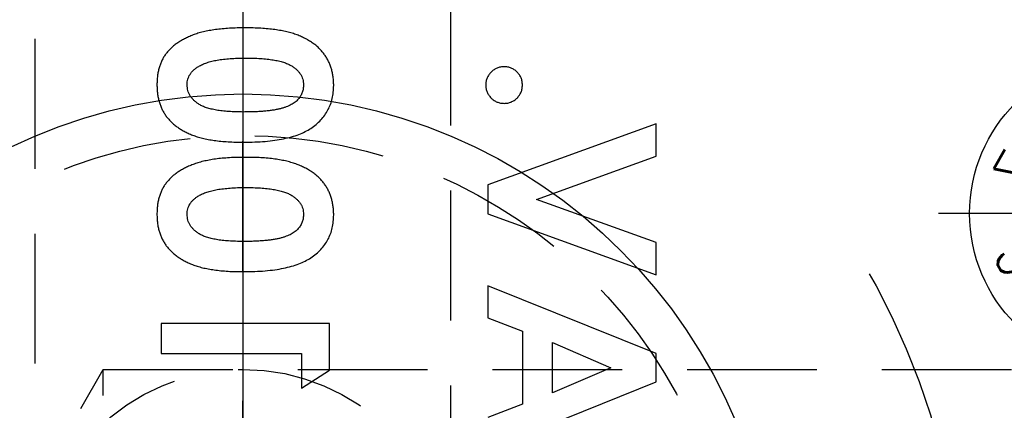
# Model space of a CAD drawing. Extents: x 2651 to 7771, y -1163 to 1075.
# Tile 198 of 256: x 4228 to 4247, y 260 to 267. Entities that reach past the tile are written whole.
import ezdxf
from ezdxf.enums import TextEntityAlignment as Align

# ---------------------------------------------------------------- set-up
doc = ezdxf.new("R2010")
doc.units = 0
doc.header["$LTSCALE"] = 10
for name, pattern in [('CENTER', [2, 1.25, -0.25, 0.25, -0.25]), ('CNSCEN', [17, 15, -1, 0, -1]), ('CNSHID', [4, 3, -1]), ('HIDDEN', [0.375, 0.25, -0.125])]:
    doc.linetypes.add(name, pattern=pattern)
doc.layers.get('0').update_dxf_attribs({"linetype": 'CONTINUOUS'})
doc.layers.get('Defpoints').update_dxf_attribs({"linetype": 'CONTINUOUS'})
for name, color, linetype in [('1', 7, 'CONTINUOUS'), ('CEN', 1, 'CENTER'), ('COOL', 150, 'HIDDEN'), ('DIM', 3, 'CONTINUOUS'), ('WL1-HL', 4, 'CNSHID'), ('WOR1-CL', 1, 'CNSCEN')]:
    doc.layers.add(name, color=color, linetype=linetype)
doc.styles.add('S1', font='TXT.shx')
doc.styles.get("Standard").update_dxf_attribs({"font": 'romans.shx'})
doc.dimstyles.new('MM& INCH5', dxfattribs={"dimtxt": 5, "dimasz": 2.5, "dimexe": 1, "dimexo": 0.5, "dimtad": 0, "dimrnd": 1.38778e-17, "dimzin": 9, "dimdsep": 46, "dimtxsty": 'Standard', "dimblk": 'CLOSED', "dimcen": 0, "dimclrd": 3, "dimclre": 3, "dimclrt": 3, "dimazin": 2, "dimtfac": 0.75, "dimtofl": 0, "dimtmove": 0, "dimatfit": 3, "dimfxl": 0, "dimtolj": 1, "dimarcsym": 0})

# ---------------------------------------------------------------- blocks, each defined once
blk = doc.blocks.new('A$C32D34A97')
for p, q in [((0, 9.212), (-0.24, 8.612)), ((0, 9.212), (0.24, 8.612)), ((0.24, 8.612), (-0.24, 8.612)), ((-0.15, 8.612), (-0.15, 6.964)), ((0.15, 8.612), (0.15, 6.964)), ((0.15, 6.964), (-0.15, 6.964)), ((0, 2.212), (-0.24, 1.612)), ((0, 2.212), (0.24, 1.612)), ((0.24, 1.612), (-0.24, 1.612)), ((-0.15, 1.612), (-0.15, -0.036)), ((0.15, 1.612), (0.15, -0.036)), ((0.15, -0.036), (-0.15, -0.036))]:
    blk.add_line(p, q)
for centre, radius in [((0, 8), 3), ((0, 8), 1.35), ((0, 1), 3), ((0, 1), 1.35)]:
    blk.add_circle(centre, radius)
at = {"layer": 'CEN'}
for p, q in [((0, 11.6), (0, 4.4)), ((-3.6, 8), (3.6, 8)), ((0, 4.6), (0, -2.6)), ((-3.6, 1), (3.6, 1))]:
    blk.add_line(p, q, dxfattribs=at)
at = {"style": 'S1', "text_generation_flag": 2, "width": 0.8}
for s, p in [('1', (0, 10.175)), ('25', (0, 3.175))]:
    blk.add_text(s, height=0.9, dxfattribs=at).set_placement(p, align=Align.MIDDLE)
for s, rotation, p in [('12', 30, (-1.088, 9.884)), ('2', 330, (1.087, 9.884)), ('11', 60, (-1.884, 9.088)), ('3', 300, (1.884, 9.088)), ('10', 270, (-2.175, 8)), ('4', 90, (2.175, 8)), ('9', 120, (-1.884, 6.913)), ('5', 240, (1.884, 6.913)), ('8', 150, (-1.088, 6.116)), ('6', 210, (1.087, 6.116)), ('7', 180, (0, 5.825)), ('24', 60, (-1.884, 2.088)), ('26', 300, (1.884, 2.088)), ('23', 120, (-1.884, -0.087)), ('27', 240, (1.884, -0.087)), ('22', 180, (0, -1.175))]:
    blk.add_text(s, height=0.9, rotation=rotation, dxfattribs=at).set_placement(p, align=Align.MIDDLE)
blk = doc.blocks.new('DSD')
at = {"layer": '1', "color": 7, "linetype": 'Continuous'}
for p, q in [((479.905, 547.538), (476.666, 546.23)), ((479.241, 546.666), (479.905, 546.918)), ((479.241, 545.255), (479.241, 546.666)), ((477.535, 545.961), (478.659, 546.446)), ((478.659, 546.446), (478.659, 545.475)), ((483.499, 546.355), (482.959, 546.008)), ((483.499, 545.691), (483.499, 546.355)), ((476.666, 546.23), (476.666, 545.691)), ((478.659, 545.475), (477.535, 545.961)), ((482.959, 546.008), (482.959, 545.11)), ((476.666, 545.691), (479.905, 544.383)), ((486.198, 545.691), (483.499, 545.691)), ((486.198, 545.11), (486.198, 545.691)), ((479.905, 545.004), (479.241, 545.255)), ((479.905, 544.383), (479.905, 545.004)), ((482.959, 545.11), (486.198, 545.11)), ((476.666, 544.175), (476.666, 543.554)), ((479.905, 543.003), (476.666, 544.175)), ((476.666, 543.554), (478.967, 542.722)), ((479.905, 542.443), (479.905, 543.003)), ((478.967, 542.722), (476.666, 541.888)), ((476.666, 541.269), (479.905, 542.443)), ((476.666, 541.888), (476.666, 541.269))]:
    blk.add_line(p, q, dxfattribs=at)
for points, knots in [([(484.61, 544.113), (484.539, 544.112), (484.4, 544.111), (484.2, 544.098), (484.015, 544.078), (483.845, 544.049), (483.69, 544.013), (483.552, 543.966), (483.427, 543.914), (483.353, 543.869), (483.317, 543.847)], [0, 0, 0, 0, 0.161071, 0.310789, 0.449904, 0.578376, 0.696617, 0.805987, 0.906562, 1, 1, 1, 1]), ([(486.281, 543.006), (486.28, 543.035), (486.279, 543.091), (486.272, 543.175), (486.258, 543.254), (486.24, 543.331), (486.216, 543.403), (486.187, 543.473), (486.152, 543.539), (486.112, 543.601), (486.067, 543.659), (486.016, 543.715), (485.96, 543.767), (485.897, 543.816), (485.83, 543.861), (485.757, 543.904), (485.679, 543.942), (485.594, 543.979), (485.502, 544.01), (485.402, 544.038), (485.292, 544.061), (485.173, 544.08), (485.046, 544.095), (484.909, 544.106), (484.763, 544.112), (484.662, 544.113), (484.61, 544.113)], [0, 0, 0, 0, 0.038217, 0.074867, 0.110158, 0.144454, 0.17808, 0.211171, 0.243687, 0.275872, 0.308376, 0.341263, 0.37515, 0.409655, 0.445157, 0.482073, 0.520576, 0.560554, 0.603108, 0.648689, 0.697948, 0.750768, 0.807309, 0.867656, 0.931861, 1, 1, 1, 1]), ([(483.317, 543.847), (483.282, 543.822), (483.213, 543.773), (483.123, 543.687), (483.047, 543.594), (482.984, 543.494), (482.935, 543.386), (482.901, 543.271), (482.881, 543.149), (482.878, 543.065), (482.876, 543.023)], [0, 0, 0, 0, 0.132314, 0.2587, 0.380912, 0.500535, 0.620923, 0.742376, 0.868281, 1, 1, 1, 1]), ([(483.458, 543.008), (483.459, 543.034), (483.461, 543.084), (483.481, 543.156), (483.512, 543.224), (483.55, 543.276), (483.585, 543.315), (483.618, 543.342), (483.654, 543.368), (483.695, 543.391), (483.741, 543.413), (483.79, 543.434), (483.845, 543.452), (483.904, 543.469), (483.969, 543.484), (484.041, 543.497), (484.12, 543.508), (484.205, 543.516), (484.298, 543.523), (484.398, 543.529), (484.505, 543.531), (484.579, 543.531), (484.617, 543.532)], [0, 0, 0, 0, 0.053834, 0.105543, 0.158054, 0.211987, 0.240207, 0.269794, 0.301343, 0.334608, 0.370284, 0.408089, 0.448681, 0.492069, 0.538664, 0.590371, 0.646388, 0.707195, 0.772947, 0.843643, 0.919308, 1, 1, 1, 1]), ([(484.617, 543.532), (484.666, 543.531), (484.761, 543.53), (484.897, 543.524), (485.021, 543.512), (485.133, 543.497), (485.233, 543.476), (485.322, 543.452), (485.399, 543.423), (485.465, 543.389), (485.52, 543.351), (485.568, 543.31), (485.609, 543.267), (485.642, 543.22), (485.668, 543.171), (485.686, 543.119), (485.697, 543.065), (485.699, 543.027), (485.7, 543.008)], [0, 0, 0, 0, 0.110734, 0.212341, 0.305502, 0.389835, 0.46669, 0.535262, 0.596763, 0.651066, 0.701036, 0.74786, 0.791833, 0.834284, 0.875334, 0.916035, 0.957652, 1, 1, 1, 1]), ([(482.876, 543.023), (482.877, 542.994), (482.878, 542.939), (482.886, 542.858), (482.9, 542.779), (482.919, 542.703), (482.943, 542.631), (482.973, 542.561), (483.009, 542.495), (483.05, 542.431), (483.096, 542.37), (483.149, 542.313), (483.207, 542.26), (483.271, 542.21), (483.341, 542.164), (483.416, 542.121), (483.497, 542.082), (483.584, 542.047), (483.679, 542.015), (483.782, 541.988), (483.893, 541.964), (484.014, 541.945), (484.143, 541.93), (484.281, 541.92), (484.428, 541.913), (484.528, 541.913), (484.58, 541.913)], [0, 0, 0, 0, 0.036635, 0.072034, 0.106626, 0.140306, 0.173619, 0.206426, 0.239067, 0.271883, 0.30484, 0.338529, 0.372616, 0.407548, 0.443719, 0.481312, 0.520113, 0.560913, 0.604025, 0.650075, 0.699572, 0.752363, 0.808789, 0.868954, 0.932675, 1, 1, 1, 1]), ([(484.58, 542.494), (484.529, 542.494), (484.431, 542.494), (484.29, 542.502), (484.161, 542.512), (484.044, 542.528), (483.94, 542.548), (483.849, 542.572), (483.769, 542.601), (483.701, 542.635), (483.644, 542.673), (483.594, 542.713), (483.552, 542.755), (483.517, 542.8), (483.49, 542.848), (483.471, 542.899), (483.46, 542.953), (483.458, 542.99), (483.458, 543.008)], [0, 0, 0, 0, 0.112115, 0.215802, 0.310203, 0.395993, 0.47341, 0.542778, 0.604548, 0.659357, 0.708764, 0.755356, 0.798687, 0.840017, 0.880203, 0.919733, 0.959049, 1, 1, 1, 1]), ([(484.58, 541.913), (484.632, 541.913), (484.734, 541.913), (484.882, 541.92), (485.021, 541.931), (485.151, 541.945), (485.272, 541.965), (485.385, 541.988), (485.489, 542.016), (485.583, 542.049), (485.671, 542.084), (485.752, 542.123), (485.827, 542.165), (485.896, 542.209), (485.959, 542.258), (486.017, 542.308), (486.067, 542.363), (486.113, 542.419), (486.153, 542.479), (486.188, 542.543), (486.216, 542.611), (486.24, 542.682), (486.258, 542.758), (486.272, 542.837), (486.279, 542.92), (486.28, 542.977), (486.281, 543.006)], [0, 0, 0, 0, 0.068491, 0.133077, 0.193829, 0.251083, 0.304401, 0.354408, 0.401295, 0.444701, 0.485692, 0.524676, 0.562307, 0.597947, 0.632474, 0.665752, 0.697985, 0.729586, 0.760825, 0.792355, 0.824313, 0.857156, 0.890927, 0.92596, 0.962061, 1, 1, 1, 1]), ([(485.7, 543.008), (485.699, 542.99), (485.698, 542.954), (485.687, 542.902), (485.67, 542.853), (485.645, 542.807), (485.613, 542.764), (485.575, 542.723), (485.529, 542.686), (485.495, 542.665), (485.477, 542.653)], [0, 0, 0, 0, 0.124035, 0.242846, 0.360342, 0.479042, 0.599334, 0.725488, 0.858549, 1, 1, 1, 1]), ([(485.477, 542.653), (485.453, 542.64), (485.403, 542.613), (485.318, 542.581), (485.223, 542.554), (485.116, 542.531), (484.998, 542.516), (484.868, 542.502), (484.728, 542.495), (484.631, 542.494), (484.58, 542.494)], [0, 0, 0, 0, 0.088871, 0.186355, 0.294078, 0.412237, 0.541778, 0.682703, 0.835096, 1, 1, 1, 1]), ([(484.61, 541.622), (484.539, 541.621), (484.4, 541.62), (484.2, 541.607), (484.015, 541.587), (483.845, 541.558), (483.69, 541.521), (483.552, 541.475), (483.427, 541.422), (483.353, 541.378), (483.317, 541.356)], [0, 0, 0, 0, 0.161071, 0.310789, 0.449904, 0.578376, 0.696617, 0.805987, 0.906562, 1, 1, 1, 1]), ([(486.281, 540.515), (486.28, 540.543), (486.279, 540.6), (486.272, 540.684), (486.258, 540.763), (486.24, 540.839), (486.216, 540.912), (486.187, 540.982), (486.152, 541.047), (486.112, 541.11), (486.067, 541.168), (486.016, 541.223), (485.96, 541.276), (485.897, 541.325), (485.83, 541.37), (485.757, 541.412), (485.679, 541.451), (485.594, 541.487), (485.502, 541.519), (485.402, 541.547), (485.292, 541.57), (485.173, 541.589), (485.046, 541.603), (484.909, 541.614), (484.763, 541.621), (484.662, 541.622), (484.61, 541.622)], [0, 0, 0, 0, 0.038217, 0.074867, 0.110158, 0.144454, 0.17808, 0.211171, 0.243687, 0.275872, 0.308376, 0.341263, 0.37515, 0.409655, 0.445157, 0.482073, 0.520576, 0.560554, 0.603108, 0.648689, 0.697948, 0.750768, 0.807309, 0.867656, 0.931861, 1, 1, 1, 1]), ([(483.317, 541.356), (483.282, 541.331), (483.213, 541.282), (483.123, 541.196), (483.047, 541.103), (482.984, 541.003), (482.935, 540.895), (482.901, 540.78), (482.881, 540.658), (482.878, 540.574), (482.876, 540.531)], [0, 0, 0, 0, 0.132314, 0.2587, 0.380912, 0.500535, 0.620923, 0.742376, 0.868281, 1, 1, 1, 1]), ([(483.458, 540.517), (483.459, 540.543), (483.461, 540.592), (483.481, 540.665), (483.512, 540.733), (483.55, 540.785), (483.585, 540.824), (483.618, 540.851), (483.654, 540.877), (483.695, 540.9), (483.741, 540.922), (483.79, 540.943), (483.845, 540.961), (483.904, 540.978), (483.969, 540.993), (484.041, 541.006), (484.12, 541.017), (484.205, 541.025), (484.298, 541.032), (484.398, 541.037), (484.505, 541.04), (484.579, 541.04), (484.617, 541.041)], [0, 0, 0, 0, 0.053834, 0.105543, 0.158054, 0.211987, 0.240207, 0.269794, 0.301343, 0.334608, 0.370284, 0.408089, 0.448681, 0.492069, 0.538664, 0.590371, 0.646388, 0.707195, 0.772947, 0.843643, 0.919308, 1, 1, 1, 1]), ([(484.617, 541.041), (484.666, 541.04), (484.761, 541.039), (484.897, 541.033), (485.021, 541.021), (485.133, 541.006), (485.233, 540.985), (485.322, 540.961), (485.399, 540.932), (485.465, 540.897), (485.52, 540.86), (485.568, 540.818), (485.609, 540.775), (485.642, 540.729), (485.668, 540.68), (485.686, 540.628), (485.697, 540.573), (485.699, 540.536), (485.7, 540.517)], [0, 0, 0, 0, 0.110734, 0.212341, 0.305502, 0.389835, 0.46669, 0.535262, 0.596763, 0.651066, 0.701036, 0.74786, 0.791833, 0.834284, 0.875334, 0.916035, 0.957652, 1, 1, 1, 1]), ([(479.592, 540.875), (479.569, 540.873), (479.522, 540.871), (479.456, 540.85), (479.395, 540.818), (479.342, 540.773), (479.297, 540.719), (479.264, 540.658), (479.244, 540.591), (479.242, 540.545), (479.241, 540.522)], [0, 0, 0, 0, 0.128226, 0.250531, 0.372639, 0.499833, 0.627179, 0.749842, 0.87294, 1, 1, 1, 1]), ([(479.946, 540.522), (479.945, 540.545), (479.943, 540.591), (479.923, 540.658), (479.889, 540.719), (479.844, 540.773), (479.79, 540.819), (479.729, 540.85), (479.662, 540.871), (479.616, 540.873), (479.592, 540.875)], [0, 0, 0, 0, 0.126678, 0.249735, 0.372031, 0.499739, 0.627447, 0.750221, 0.872159, 1, 1, 1, 1]), ([(479.241, 540.522), (479.242, 540.498), (479.244, 540.452), (479.263, 540.385), (479.297, 540.325), (479.342, 540.271), (479.395, 540.226), (479.456, 540.193), (479.522, 540.172), (479.569, 540.17), (479.592, 540.169)], [0, 0, 0, 0, 0.12712, 0.250277, 0.371969, 0.499375, 0.62663, 0.749351, 0.871713, 1, 1, 1, 1]), ([(479.592, 540.169), (479.616, 540.17), (479.662, 540.172), (479.729, 540.193), (479.79, 540.226), (479.844, 540.271), (479.889, 540.325), (479.923, 540.385), (479.943, 540.452), (479.945, 540.498), (479.946, 540.522)], [0, 0, 0, 0, 0.127902, 0.249898, 0.37328, 0.501049, 0.628817, 0.750146, 0.873261, 1, 1, 1, 1]), ([(482.876, 540.531), (482.877, 540.503), (482.878, 540.448), (482.886, 540.366), (482.9, 540.288), (482.919, 540.212), (482.943, 540.14), (482.973, 540.07), (483.009, 540.003), (483.05, 539.94), (483.096, 539.879), (483.149, 539.822), (483.207, 539.768), (483.271, 539.719), (483.341, 539.673), (483.416, 539.63), (483.497, 539.591), (483.584, 539.555), (483.679, 539.523), (483.782, 539.496), (483.893, 539.473), (484.014, 539.454), (484.143, 539.439), (484.281, 539.429), (484.428, 539.422), (484.528, 539.422), (484.58, 539.421)], [0, 0, 0, 0, 0.036635, 0.072034, 0.106626, 0.140306, 0.173619, 0.206426, 0.239067, 0.271883, 0.30484, 0.338529, 0.372616, 0.407548, 0.443719, 0.481312, 0.520113, 0.560913, 0.604025, 0.650075, 0.699572, 0.752363, 0.808789, 0.868954, 0.932675, 1, 1, 1, 1]), ([(484.58, 540.003), (484.529, 540.003), (484.431, 540.003), (484.29, 540.011), (484.161, 540.021), (484.044, 540.037), (483.94, 540.056), (483.849, 540.081), (483.769, 540.11), (483.701, 540.144), (483.644, 540.181), (483.594, 540.221), (483.552, 540.264), (483.517, 540.309), (483.49, 540.357), (483.471, 540.408), (483.46, 540.462), (483.458, 540.498), (483.458, 540.517)], [0, 0, 0, 0, 0.112115, 0.215802, 0.310203, 0.395993, 0.47341, 0.542778, 0.604548, 0.659357, 0.708764, 0.755356, 0.798687, 0.840017, 0.880203, 0.919733, 0.959049, 1, 1, 1, 1]), ([(484.58, 539.421), (484.632, 539.422), (484.734, 539.422), (484.882, 539.429), (485.021, 539.44), (485.151, 539.454), (485.272, 539.474), (485.385, 539.497), (485.489, 539.524), (485.583, 539.557), (485.671, 539.593), (485.752, 539.632), (485.827, 539.674), (485.896, 539.718), (485.959, 539.767), (486.017, 539.817), (486.067, 539.871), (486.113, 539.928), (486.153, 539.988), (486.188, 540.052), (486.216, 540.12), (486.24, 540.191), (486.258, 540.267), (486.272, 540.346), (486.279, 540.429), (486.28, 540.486), (486.281, 540.515)], [0, 0, 0, 0, 0.068491, 0.133077, 0.193829, 0.251083, 0.304401, 0.354408, 0.401295, 0.444701, 0.485692, 0.524676, 0.562307, 0.597947, 0.632474, 0.665752, 0.697985, 0.729586, 0.760825, 0.792355, 0.824313, 0.857156, 0.890927, 0.92596, 0.962061, 1, 1, 1, 1]), ([(485.7, 540.517), (485.699, 540.499), (485.698, 540.463), (485.687, 540.411), (485.67, 540.362), (485.645, 540.316), (485.613, 540.272), (485.575, 540.232), (485.529, 540.195), (485.495, 540.173), (485.477, 540.162)], [0, 0, 0, 0, 0.124035, 0.242846, 0.360342, 0.479042, 0.599334, 0.725488, 0.858549, 1, 1, 1, 1]), ([(485.477, 540.162), (485.453, 540.149), (485.403, 540.122), (485.318, 540.09), (485.223, 540.063), (485.116, 540.04), (484.998, 540.024), (484.868, 540.011), (484.728, 540.004), (484.631, 540.003), (484.58, 540.003)], [0, 0, 0, 0, 0.088871, 0.186355, 0.294078, 0.412237, 0.541778, 0.682703, 0.835096, 1, 1, 1, 1])]:
    blk.add_open_spline(points, degree=3, knots=knots, dxfattribs=at)
blk.add_blockref('A$C32D34A97', (467.625, 541.994))
blk = doc.blocks.new('*D178')
at = {"layer": 'Defpoints', "color": 0}
for p in [(4171.684, 387.642), (4446.684, 255.642), (4473.321, 255.642)]:
    blk.add_point(p, dxfattribs=at)
at = {"layer": 'DIM', "color": 3, "lineweight": -2}
blk.add_line((4447.184, 255.642), (4473.321, 255.642), dxfattribs=at)
at = {"layer": 'DIM', "color": 3, "insert": (4496.327, 255.642), "char_height": 5, "attachment_point": 5}
blk.add_mtext('\\A1;132 [5.197]', dxfattribs=at)
blk = doc.blocks.new('_Closed')
at = {"color": 0, "linetype": 'ByBlock', "lineweight": -2}
for p, q in [((-1, 0.1667), (0, 0)), ((-1, 0.1667), (-1, -0.1667)), ((0, 0), (-1, -0.1667)), ((0, 0), (-1, 0))]:
    blk.add_line(p, q, dxfattribs=at)
blk = doc.blocks.new('*D179')
at = {"layer": 'Defpoints', "color": 0}
for p in [(4171.684, 387.642), (4473.321, 263.642), (4381.212, 262.642)]:
    blk.add_point(p, dxfattribs=at)
at = {"layer": 'DIM', "color": 3, "lineweight": -2}
for p, q in [((4463.321, 262.642), (4468.321, 263.642)), ((4468.321, 263.642), (4473.321, 263.642)), ((4381.712, 262.642), (4463.321, 262.642))]:
    blk.add_line(p, q, dxfattribs=at)
at = {"layer": 'DIM', "color": 3, "insert": (4496.327, 263.642), "char_height": 5, "attachment_point": 5}
blk.add_mtext('\\A1;125 [4.921]', dxfattribs=at)
blk = doc.blocks.new('*D180')
at = {"layer": 'Defpoints', "color": 0}
for p in [(4171.684, 387.642), (4446.684, 212.642), (4473.321, 212.642)]:
    blk.add_point(p, dxfattribs=at)
at = {"layer": 'DIM', "color": 3, "lineweight": -2}
blk.add_line((4447.184, 212.642), (4473.321, 212.642), dxfattribs=at)
at = {"layer": 'DIM', "color": 3, "insert": (4493.946, 212.642), "char_height": 5, "attachment_point": 5}
blk.add_mtext('\\A1;175 [6.89]', dxfattribs=at)
blk = doc.blocks.new('*D181')
at = {"layer": 'Defpoints', "color": 0}
for p in [(4171.684, 387.642), (4446.684, 182.642), (4473.321, 182.642)]:
    blk.add_point(p, dxfattribs=at)
at = {"layer": 'DIM', "color": 3, "lineweight": -2}
blk.add_line((4447.184, 182.642), (4473.321, 182.642), dxfattribs=at)
at = {"layer": 'DIM', "color": 3, "insert": (4496.684, 182.642), "char_height": 5, "attachment_point": 5}
blk.add_mtext('\\A1;205 [8.071]', dxfattribs=at)
blk = doc.blocks.new('*D182')
at = {"layer": 'Defpoints', "color": 0}
for p in [(4171.684, 387.642), (4446.684, 162.642), (4473.321, 162.642)]:
    blk.add_point(p, dxfattribs=at)
at = {"layer": 'DIM', "color": 3, "lineweight": -2}
blk.add_line((4447.184, 162.642), (4473.321, 162.642), dxfattribs=at)
at = {"layer": 'DIM', "color": 3, "insert": (4496.684, 162.642), "char_height": 5, "attachment_point": 5}
blk.add_mtext('\\A1;225 [8.858]', dxfattribs=at)
blk = doc.blocks.new('*D183')
at = {"layer": 'Defpoints', "color": 0}
for p in [(4171.684, 387.642), (4446.684, 119.642), (4473.321, 119.642)]:
    blk.add_point(p, dxfattribs=at)
at = {"layer": 'DIM', "color": 3, "lineweight": -2}
blk.add_line((4447.184, 119.642), (4473.321, 119.642), dxfattribs=at)
at = {"layer": 'DIM', "color": 3, "insert": (4499.065, 119.642), "char_height": 5, "attachment_point": 5}
blk.add_mtext('\\A1;268 [10.551]', dxfattribs=at)
blk = doc.blocks.new('*D184')
at = {"layer": 'Defpoints', "color": 0}
for p in [(4171.684, 387.642), (4446.684, 12.642), (4473.321, 12.642)]:
    blk.add_point(p, dxfattribs=at)
at = {"layer": 'DIM', "color": 3, "lineweight": -2}
blk.add_line((4447.184, 12.642), (4473.321, 12.642), dxfattribs=at)
at = {"layer": 'DIM', "color": 3, "insert": (4499.065, 12.642), "char_height": 5, "attachment_point": 5}
blk.add_mtext('\\A1;375 [14.764]', dxfattribs=at)
blk = doc.blocks.new('*D185')
at = {"layer": 'Defpoints', "color": 0}
for p in [(4171.684, 387.642), (4446.684, 55.642), (4473.321, 55.642)]:
    blk.add_point(p, dxfattribs=at)
at = {"layer": 'DIM', "color": 3, "lineweight": -2}
blk.add_line((4447.184, 55.642), (4473.321, 55.642), dxfattribs=at)
at = {"layer": 'DIM', "color": 3, "insert": (4499.065, 55.642), "char_height": 5, "attachment_point": 5}
blk.add_mtext('\\A1;332 [13.071]', dxfattribs=at)
blk = doc.blocks.new('*D186')
at = {"layer": 'Defpoints', "color": 0}
for p in [(4171.684, 387.642), (4381.212, -22.358), (4473.321, -22.358)]:
    blk.add_point(p, dxfattribs=at)
at = {"layer": 'DIM', "color": 3, "lineweight": -2}
blk.add_line((4381.712, -22.358), (4473.321, -22.358), dxfattribs=at)
at = {"layer": 'DIM', "color": 3, "insert": (4499.065, -22.358), "char_height": 5, "attachment_point": 5}
blk.add_mtext('\\A1;410 [16.142]', dxfattribs=at)
blk = doc.blocks.new('*D187')
at = {"layer": 'Defpoints', "color": 0}
for p in [(4171.684, 387.642), (4274.104, -57.358), (4473.321, -57.358)]:
    blk.add_point(p, dxfattribs=at)
at = {"layer": 'DIM', "color": 3, "lineweight": -2}
blk.add_line((4274.604, -57.358), (4473.321, -57.358), dxfattribs=at)
at = {"layer": 'DIM', "color": 3, "insert": (4496.684, -57.358), "char_height": 5, "attachment_point": 5}
blk.add_mtext('\\A1;445 [17.52]', dxfattribs=at)
blk = doc.blocks.new('*D188')
at = {"layer": 'Defpoints', "color": 0}
for p in [(4171.684, 387.642), (4271.924, -104.358), (4473.321, -104.358)]:
    blk.add_point(p, dxfattribs=at)
at = {"layer": 'DIM', "color": 3, "lineweight": -2}
blk.add_line((4272.424, -104.358), (4473.321, -104.358), dxfattribs=at)
at = {"layer": 'DIM', "color": 3, "insert": (4496.684, -104.358), "char_height": 5, "attachment_point": 5}
blk.add_mtext('\\A1;492 [19.37]', dxfattribs=at)
blk = doc.blocks.new('*D189')
at = {"layer": 'Defpoints', "color": 0}
for p in [(4171.684, 387.642), (4285.884, -124.358), (4473.321, -124.358)]:
    blk.add_point(p, dxfattribs=at)
at = {"layer": 'DIM', "color": 3, "lineweight": -2}
blk.add_line((4286.384, -124.358), (4473.321, -124.358), dxfattribs=at)
at = {"layer": 'DIM', "color": 3, "insert": (4499.065, -124.358), "char_height": 5, "attachment_point": 5}
blk.add_mtext('\\A1;512 [20.157]', dxfattribs=at)
blk = doc.blocks.new('*D193')
at = {"layer": 'Defpoints', "color": 0}
for p in [(4171.684, 387.642), (4401.864, -82.358), (4473.321, -82.358)]:
    blk.add_point(p, dxfattribs=at)
at = {"layer": 'DIM', "color": 3, "lineweight": -2}
blk.add_line((4402.364, -82.358), (4473.321, -82.358), dxfattribs=at)
at = {"layer": 'DIM', "color": 3, "insert": (4499.065, -82.358), "char_height": 5, "attachment_point": 5}
blk.add_mtext('\\A1;470 [18.504]', dxfattribs=at)
blk = doc.blocks.new('*D199')
at = {"layer": 'Defpoints', "color": 0}
for p in [(4171.684, 387.642), (4256.684, -119.598), (4256.684, -149.953)]:
    blk.add_point(p, dxfattribs=at)
at = {"layer": 'DIM', "color": 3, "lineweight": -2}
blk.add_line((4256.684, -120.098), (4256.684, -149.953), dxfattribs=at)
at = {"layer": 'DIM', "color": 3, "insert": (4256.684, -170.935), "char_height": 5, "attachment_point": 5, "rotation": 90}
blk.add_mtext('\\A1;85 [3.346]', dxfattribs=at)
blk = doc.blocks.new('*D200')
at = {"layer": 'Defpoints', "color": 0}
for p in [(4171.684, 387.642), (4278.684, -131.558), (4278.684, -149.953)]:
    blk.add_point(p, dxfattribs=at)
at = {"layer": 'DIM', "color": 3, "lineweight": -2}
blk.add_line((4278.684, -132.058), (4278.684, -149.953), dxfattribs=at)
at = {"layer": 'DIM', "color": 3, "insert": (4278.684, -172.959), "char_height": 5, "attachment_point": 5, "rotation": 90}
blk.add_mtext('\\A1;107 [4.213]', dxfattribs=at)
blk = doc.blocks.new('*D201')
at = {"layer": 'Defpoints', "color": 0}
for p in [(4171.684, 387.642), (4296.684, -137.358), (4296.684, -149.953)]:
    blk.add_point(p, dxfattribs=at)
at = {"layer": 'DIM', "color": 3, "lineweight": -2}
blk.add_line((4296.684, -137.858), (4296.684, -149.953), dxfattribs=at)
at = {"layer": 'DIM', "color": 3, "insert": (4296.684, -172.959), "char_height": 5, "attachment_point": 5, "rotation": 90}
blk.add_mtext('\\A1;125 [4.921]', dxfattribs=at)
blk = doc.blocks.new('*D202')
at = {"layer": 'Defpoints', "color": 0}
for p in [(4171.684, 387.642), (4246.684, -84.778), (4246.684, -149.953)]:
    blk.add_point(p, dxfattribs=at)
at = {"layer": 'DIM', "color": 3, "lineweight": -2}
blk.add_line((4246.684, -85.278), (4246.684, -149.953), dxfattribs=at)
at = {"layer": 'DIM', "color": 3, "insert": (4246.684, -170.935), "char_height": 5, "attachment_point": 5, "rotation": 90}
blk.add_mtext('\\A1;75 [2.953]', dxfattribs=at)
blk = doc.blocks.new('*D203')
at = {"layer": 'Defpoints', "color": 0}
for p in [(4171.684, 387.642), (4368.684, -115.538), (4368.684, -149.953)]:
    blk.add_point(p, dxfattribs=at)
at = {"layer": 'DIM', "color": 3, "lineweight": -2}
blk.add_line((4368.684, -116.038), (4368.684, -149.953), dxfattribs=at)
at = {"layer": 'DIM', "color": 3, "insert": (4368.684, -172.959), "char_height": 5, "attachment_point": 5, "rotation": 90}
blk.add_mtext('\\A1;197 [7.756]', dxfattribs=at)
blk = doc.blocks.new('117')
at = {"layer": 'WL1-HL'}
for radius in [13.87, 10.3]:
    blk.add_circle((254.95, 1693.104), radius, dxfattribs=at)
at = {"layer": 'WOR1-CL'}
blk.add_line((254.95, 1707.474), (254.95, 1678.734), dxfattribs=at)
blk = doc.blocks.new('A$C257357D5')
at = {"layer": 'COOL', "color": 1, "linetype": 'CENTER'}
blk.add_line((61, -60.106), (61, 35), dxfattribs=at)
at = {"layer": 'COOL'}
blk.add_line((58.309, -35), (58.309, -27), dxfattribs=at)
for points in [[(57, -49.388), (57, 32.691), (61, 35), (65, 32.691), (65, -49.388)], [(237.406, -35), (58.309, -35), (56, -31), (58.309, -27), (237.406, -27)]]:
    blk.add_lwpolyline(points, dxfattribs=at)
for centre, radius in [((61, -32), 9.5), ((61, -31), 4)]:
    blk.add_circle(centre, radius, dxfattribs=at)
blk.add_blockref('117', (-193.95, -1725.104), dxfattribs=at)

msp = doc.modelspace()

# ---------------------------------------------------------------- block references
at = {"layer": 'DIM', "rotation": 180}
msp.add_blockref('DSD', (4717.309, 806.636), dxfattribs=at)
at = {"layer": 'DIM'}
msp.add_blockref('A$C257357D5', (4171.684, 287.642), dxfattribs=at)

# ---------------------------------------------------------------- dimensions: what is measured, and where the dimension line sits
for feature_location, offset, dtype, picture, middle in [((4446.684, 255.642), (26.637, 0), 0, '*D178', (4496.327, 255.642)), ((4381.212, 262.642), (92.109, 1), 0, '*D179', (4496.327, 263.642)), ((4446.684, 212.642), (26.637, 0), 0, '*D180', (4493.946, 212.642)), ((4446.684, 182.642), (26.637, 0), 0, '*D181', (4496.684, 182.642)), ((4446.684, 162.642), (26.637, 0), 0, '*D182', (4496.684, 162.642)), ((4446.684, 119.642), (26.637, 0), 0, '*D183', (4499.065, 119.642)), ((4446.684, 12.642), (26.637, 0), 0, '*D184', (4499.065, 12.642)), ((4446.684, 55.642), (26.637, 0), 0, '*D185', (4499.065, 55.642)), ((4381.212, -22.358), (92.109, 0), 0, '*D186', (4499.065, -22.358)), ((4274.104, -57.358), (199.217, 0), 0, '*D187', (4496.684, -57.358)), ((4271.924, -104.358), (201.397, 0), 0, '*D188', (4496.684, -104.358)), ((4285.884, -124.358), (187.437, 0), 0, '*D189', (4499.065, -124.358)), ((4401.864, -82.358), (71.457, 0), 0, '*D193', (4499.065, -82.358)), ((4256.684, -119.598), (0, -30.355), 1, '*D199', (4256.684, -170.935)), ((4278.684, -131.558), (0, -18.395), 1, '*D200', (4278.684, -172.959)), ((4296.684, -137.358), (0, -12.595), 1, '*D201', (4296.684, -172.959)), ((4246.684, -84.778), (0, -65.175), 1, '*D202', (4246.684, -170.935)), ((4368.684, -115.538), (0, -34.415), 1, '*D203', (4368.684, -172.959))]:
    dim = msp.add_ordinate_dim(feature_location=feature_location, offset=offset, dtype=dtype, origin=(4171.684, 387.642), dimstyle='MM& INCH5', dxfattribs=at)
    dim.commit()
    dim.dimension.update_dxf_attribs({"geometry": picture, "text_midpoint": middle})

doc.saveas('drawing.dxf')
